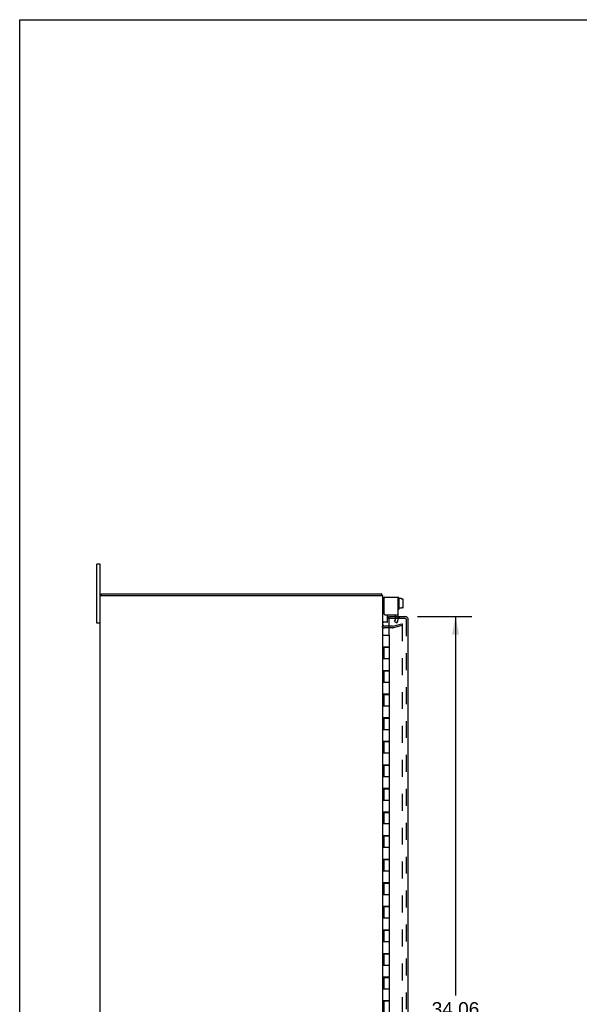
# Model space of a CAD drawing. Header units: inches. Extents: x 0 to 131, y 0 to 85.
# Tile 4 of 7: x 0 to 24, y 43 to 85. Entities that reach past the tile are written whole.
import ezdxf

# ---------------------------------------------------------------- set-up
doc = ezdxf.new("R2010")
doc.units = ezdxf.units.IN
doc.header["$LTSCALE"] = 7.192308
doc.header["$MEASUREMENT"] = 0
doc.linetypes.add('HIDDEN', pattern=[0.2, 0.1, -0.1])
doc.layers.get('0').update_dxf_attribs({"linetype": 'CONTINUOUS'})
for name, color, linetype in [('DEFAULT_2', 8, 'HIDDEN'), ('DIMENSIONS', 7, 'CONTINUOUS'), ('DOOR_ASSEMBLY', 7, 'CONTINUOUS')]:
    doc.layers.add(name, color=color, linetype=linetype)
doc.styles.get("Standard").update_dxf_attribs({"font": 'arial.ttf'})
doc.dimstyles.new('DIMSTYLE_1', dxfattribs={"dimtxt": 0.576923, "dimasz": 0.769231, "dimexe": 0.09, "dimexo": 0.07, "dimgap": 0.0375, "dimtad": 0, "dimtih": 1, "dimtoh": 1, "dimzin": 4, "dimdsep": 46, "dimtxsty": 'Standard', "dimblk": '_FILLED', "dimblk1": '_FILLED', "dimblk2": '_FILLED', "dimcen": 0.09, "dimadec": 3, "dimazin": 1, "dimtfac": 1, "dimtdec": 3, "dimtofl": 0, "dimtmove": 0, "dimatfit": 3, "dimldrblk": '_FILLED', "dimfxl": 0, "dimtolj": 1, "dimtzin": 4, "dimarcsym": 0})

# ---------------------------------------------------------------- blocks, each defined once
blk = doc.blocks.new('_FILLED')
at = {"color": 0, "linetype": 'ByBlock'}
blk.add_solid([(0, 0), (-1, 0.2), (-1, -0.2)], dxfattribs=at)
blk = doc.blocks.new('*D3')
at = {"layer": 'DIMENSIONS', "color": 2, "linetype": 'Continuous'}
for p, q in [((16.872, 59.302), (19.175, 59.302)), ((18.482, 59.302), (18.482, 43.239)), ((18.482, 25.239), (18.482, 41.22)), ((16.872, 25.239), (19.175, 25.239))]:
    blk.add_line(p, q, dxfattribs=at)
at = {"layer": 'DIMENSIONS', "color": 2, "linetype": 'Continuous', "xscale": 0.7692307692, "yscale": 0.7692307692, "zscale": 0.7692307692}
for p, rotation in [((18.482, 59.302), 90), ((18.482, 25.239), 270)]:
    blk.add_blockref('_FILLED', p, dxfattribs=dict(at, rotation=rotation))
at = {"layer": 'DIMENSIONS', "color": 2, "linetype": 'Continuous', "insert": (18.482, 42.95), "char_height": 0.5769, "width": 2.41493, "attachment_point": 2, "line_spacing_factor": 0.9}
blk.add_mtext('34.06\\PDOOR', dxfattribs=at)

msp = doc.modelspace()

# ---------------------------------------------------------------- linework, layer by layer
at = {"color": 7, "linetype": 'Continuous'}
for p, q in [((0, 0), (0, 84.615)), ((0, 84.615), (130.769, 84.615)), ((3.271, 59.02), (3.271, 61.52)), ((3.406, 61.52), (3.271, 61.52)), ((3.469, 60.195), (3.469, 60.27)), ((15.486, 60.12), (15.499, 60.12)), ((16.073, 60.108), (16.053, 60.108)), ((16.083, 60.098), (16.083, 59.611)), ((16.19, 60.063), (16.083, 60.063)), ((16.19, 60.063), (16.19, 60.045)), ((16.248, 60.046), (16.19, 60.046)), ((16.248, 60.045), (16.19, 60.045)), ((16.258, 59.68), (16.258, 60.035)), ((15.593, 59.068), (15.593, 59.383)), ((16.073, 59.601), (16.053, 59.601)), ((16.19, 59.653), (16.083, 59.653)), ((16.19, 59.653), (16.19, 59.67)), ((16.248, 59.67), (16.19, 59.67)), ((16.248, 59.669), (16.19, 59.669)), ((3.406, 59.02), (3.271, 59.02)), ((15.583, 59.058), (15.446, 59.058))]:
    msp.add_line(p, q, dxfattribs=at)
at = {"color": 3, "linetype": 'Continuous'}
for p, q in [((3.406, 23.02), (3.406, 61.52)), ((3.406, 60.195), (15.406, 60.195)), ((3.469, 60.27), (15.343, 60.27)), ((15.406, 24.345), (15.406, 60.195)), ((15.439, 60.06), (15.439, 59.443)), ((15.499, 60.12), (16.043, 60.12)), ((16.043, 59.383), (16.043, 60.12)), ((15.499, 59.383), (16.043, 59.383)), ((15.654, 58.895), (15.476, 58.895))]:
    msp.add_line(p, q, dxfattribs=at)
for points in [[(15.353, 60.254), (15.353, 60.256), (15.352, 60.258), (15.351, 60.26), (15.351, 60.262), (15.35, 60.264), (15.349, 60.265), (15.349, 60.266), (15.348, 60.267), (15.347, 60.268), (15.346, 60.269), (15.345, 60.27), (15.345, 60.27), (15.344, 60.27), (15.343, 60.27)], [(15.364, 60.227), (15.363, 60.229), (15.362, 60.23), (15.361, 60.232), (15.36, 60.234), (15.359, 60.236), (15.358, 60.239), (15.357, 60.241), (15.356, 60.244), (15.355, 60.246), (15.354, 60.249), (15.353, 60.254)]]:
    msp.add_lwpolyline(points, dxfattribs=at)
for centre, radius, start, end in [((15.261, 60.125), 0.145, 28.8685, 44.6014), ((15.499, 60.06), 0.06, 90, 180), ((15.499, 59.443), 0.06, 180, 270), ((15.476, 58.965), 0.07, 180, 270)]:
    msp.add_arc(centre, radius, start, end, dxfattribs=at)
at = {"color": 7, "linetype": 'Continuous'}
for centre, radius, start, end in [((15.486, 60.04), 0.08, 90, 180), ((16.053, 60.098), 0.01, 90, 180), ((16.073, 60.098), 0.01, 360, 90), ((16.053, 59.611), 0.01, 180, 270), ((16.073, 59.611), 0.01, 270, 0), ((15.446, 59.098), 0.04, 180, 270), ((15.583, 59.068), 0.01, 270, 360)]:
    msp.add_arc(centre, radius, start, end, dxfattribs=at)
for centre, major_axis, ratio, start_param, end_param in [((16.248, 60.035), (0, -0.0113), 0.88616, 7.853982, 9.424778), ((16.248, 60.034), (0, 0.0114), 0.875492, -1.570796, 0), ((16.248, 59.681), (0, 0.0112), 0.889134, -3.141593, -1.570796), ((16.248, 59.68), (0, -0.0111), 0.898834, 6.283185, 7.853982)]:
    msp.add_ellipse(centre, major_axis=major_axis, ratio=ratio, start_param=start_param, end_param=end_param, dxfattribs=at)
at = {"layer": 'DEFAULT_2', "color": 8, "linetype": 'HIDDEN'}
for p, q in [((15.939, 59.166), (15.939, 59.383)), ((16.043, 59.166), (16.043, 59.383)), ((15.804, 58.895), (15.654, 58.895)), ((15.815, 58.897), (16.199, 59)), ((16.218, 58.927), (15.834, 58.824)), ((15.898, 59.094), (15.939, 59.166)), ((15.898, 59.094), (15.988, 59.042)), ((15.988, 59.042), (16.029, 59.114)), ((16.199, 59), (16.218, 58.927)), ((16.218, 58.979), (16.218, 25.562)), ((15.804, 58.82), (15.476, 58.82))]:
    msp.add_line(p, q, dxfattribs=at)
for points in [[(16.204, 58.994), (16.204, 58.994), (16.202, 58.994), (16.2, 58.994)], [(16.207, 58.994), (16.205, 58.994), (16.204, 58.994)], [(16.207, 58.994), (16.208, 58.993), (16.21, 58.993), (16.211, 58.992), (16.213, 58.991), (16.214, 58.99), (16.215, 58.989), (16.216, 58.987), (16.217, 58.986), (16.217, 58.984), (16.218, 58.983), (16.218, 58.981), (16.218, 58.979)]]:
    msp.add_lwpolyline(points, dxfattribs=at)
for centre, radius, start, end in [((15.804, 58.935), 0.04, 270, 285), ((15.939, 59.166), 0.104, 330, 360), ((15.476, 58.965), 0.145, 218.7549, 270), ((15.804, 58.935), 0.115, 270, 285)]:
    msp.add_arc(centre, radius, start, end, dxfattribs=at)
at = {"layer": 'DOOR_ASSEMBLY', "color": 7, "linetype": 'Continuous'}
for p, q in [((15.654, 59.227), (15.654, 59.302)), ((15.669, 59.227), (15.654, 59.227)), ((15.406, 58.52), (15.686, 58.52)), ((15.686, 58.02), (15.686, 58.52)), ((15.406, 58.02), (15.686, 58.02)), ((15.436, 58), (15.436, 57.52)), ((15.436, 58), (15.686, 58)), ((15.466, 58.02), (15.466, 58)), ((15.47, 58.02), (15.47, 58)), ((15.498, 58.02), (15.498, 58)), ((15.623, 58.02), (15.623, 58)), ((15.652, 58), (15.652, 58.02)), ((15.686, 57.02), (15.686, 58)), ((15.406, 57.52), (15.686, 57.52)), ((15.406, 57.02), (15.686, 57.02)), ((15.436, 57), (15.436, 56.52)), ((15.436, 57), (15.686, 57)), ((15.466, 57.02), (15.466, 57)), ((15.498, 57.02), (15.498, 57)), ((15.623, 57.02), (15.623, 57)), ((15.652, 57), (15.652, 57.02)), ((15.686, 56.02), (15.686, 57)), ((15.406, 56.52), (15.686, 56.52)), ((15.406, 56.02), (15.686, 56.02)), ((15.436, 56), (15.436, 55.52)), ((15.436, 56), (15.686, 56)), ((15.466, 56.02), (15.466, 56)), ((15.498, 56.02), (15.498, 56)), ((15.623, 56.02), (15.623, 56)), ((15.652, 56), (15.652, 56.02)), ((15.686, 55.02), (15.686, 56)), ((15.406, 55.52), (15.686, 55.52)), ((15.406, 55.02), (15.686, 55.02)), ((15.436, 55), (15.436, 54.52)), ((15.436, 55), (15.686, 55)), ((15.466, 55.02), (15.466, 55)), ((15.498, 55.02), (15.498, 55)), ((15.623, 55.02), (15.623, 55)), ((15.652, 55), (15.652, 55.02)), ((15.686, 54.02), (15.686, 55)), ((15.406, 54.52), (15.686, 54.52)), ((15.406, 54.02), (15.686, 54.02)), ((15.436, 54), (15.436, 53.52)), ((15.436, 54), (15.686, 54)), ((15.466, 54.02), (15.466, 54)), ((15.498, 54.02), (15.498, 54)), ((15.623, 54.02), (15.623, 54)), ((15.652, 54), (15.652, 54.02)), ((15.686, 53.02), (15.686, 54)), ((15.406, 53.52), (15.686, 53.52)), ((15.406, 53.02), (15.686, 53.02)), ((15.436, 53), (15.436, 52.52)), ((15.436, 53), (15.686, 53)), ((15.466, 53.02), (15.466, 53)), ((15.498, 53.02), (15.498, 53)), ((15.623, 53.02), (15.623, 53)), ((15.652, 53), (15.652, 53.02)), ((15.686, 52.02), (15.686, 53)), ((15.406, 52.52), (15.686, 52.52)), ((15.406, 52.02), (15.686, 52.02)), ((15.436, 52), (15.436, 51.52)), ((15.436, 52), (15.686, 52)), ((15.466, 52.02), (15.466, 52)), ((15.498, 52.02), (15.498, 52)), ((15.623, 52.02), (15.623, 52)), ((15.652, 52), (15.652, 52.02)), ((15.686, 51.02), (15.686, 52)), ((15.406, 51.52), (15.686, 51.52)), ((15.406, 51.02), (15.686, 51.02)), ((15.436, 51), (15.436, 50.52)), ((15.436, 51), (15.686, 51)), ((15.466, 51.02), (15.466, 51)), ((15.498, 51.02), (15.498, 51)), ((15.623, 51.02), (15.623, 51)), ((15.652, 51), (15.652, 51.02)), ((15.686, 50.02), (15.686, 51)), ((15.406, 50.52), (15.686, 50.52)), ((15.406, 50.02), (15.686, 50.02)), ((15.436, 50), (15.436, 49.52)), ((15.436, 50), (15.686, 50)), ((15.466, 50.02), (15.466, 50)), ((15.47, 50.017), (15.466, 50.017)), ((15.47, 50.02), (15.47, 50.017)), ((15.498, 50.02), (15.498, 50)), ((15.623, 50.02), (15.623, 50)), ((15.652, 50), (15.652, 50.02)), ((15.686, 49.02), (15.686, 50)), ((15.406, 49.52), (15.686, 49.52)), ((15.406, 49.02), (15.686, 49.02)), ((15.436, 49), (15.436, 48.52)), ((15.436, 49), (15.686, 49)), ((15.466, 49.02), (15.466, 49)), ((15.498, 49.02), (15.498, 49)), ((15.623, 49.02), (15.623, 49)), ((15.652, 49), (15.652, 49.02)), ((15.686, 48.02), (15.686, 49)), ((15.406, 48.52), (15.686, 48.52)), ((15.406, 48.02), (15.686, 48.02)), ((15.466, 48.02), (15.466, 48)), ((15.498, 48.02), (15.498, 48)), ((15.623, 48.02), (15.623, 48)), ((15.652, 48), (15.652, 48.02)), ((15.436, 48), (15.436, 47.52)), ((15.436, 48), (15.686, 48)), ((15.686, 47.02), (15.686, 48)), ((15.406, 47.52), (15.686, 47.52)), ((15.406, 47.02), (15.686, 47.02)), ((15.436, 47), (15.436, 46.52)), ((15.436, 47), (15.686, 47)), ((15.466, 47.02), (15.466, 47)), ((15.498, 47.02), (15.498, 47)), ((15.623, 47.02), (15.623, 47)), ((15.652, 47), (15.652, 47.02)), ((15.686, 46.02), (15.686, 47)), ((15.406, 46.52), (15.686, 46.52)), ((15.406, 46.02), (15.686, 46.02)), ((15.436, 46), (15.686, 46)), ((15.436, 46), (15.436, 45.52)), ((15.466, 46.02), (15.466, 46)), ((15.498, 46.02), (15.498, 46)), ((15.623, 46.02), (15.623, 46)), ((15.652, 46), (15.652, 46.02)), ((15.686, 45.02), (15.686, 46)), ((15.406, 45.52), (15.686, 45.52)), ((15.406, 45.02), (15.686, 45.02)), ((15.436, 45), (15.686, 45)), ((15.436, 45), (15.436, 44.52)), ((15.466, 45.02), (15.466, 45)), ((15.498, 45.02), (15.498, 45)), ((15.623, 45.02), (15.623, 45)), ((15.652, 45), (15.652, 45.02)), ((15.686, 44.02), (15.686, 45)), ((15.406, 44.52), (15.686, 44.52)), ((15.406, 44.02), (15.686, 44.02)), ((15.436, 44), (15.686, 44)), ((15.436, 44), (15.436, 43.52)), ((15.466, 44.02), (15.466, 44)), ((15.498, 44.02), (15.498, 44)), ((15.623, 44.02), (15.623, 44)), ((15.652, 44), (15.652, 44.02)), ((15.686, 43.02), (15.686, 44)), ((15.406, 43.52), (15.686, 43.52)), ((15.406, 43.02), (15.686, 43.02)), ((15.466, 43.02), (15.466, 43)), ((15.498, 43.02), (15.498, 43)), ((15.623, 43.02), (15.623, 43)), ((15.652, 43), (15.652, 43.02)), ((15.436, 43), (15.686, 43)), ((15.436, 43), (15.436, 42.52)), ((15.686, 42.02), (15.686, 43))]:
    msp.add_line(p, q, dxfattribs=at)
at = {"layer": 'DOOR_ASSEMBLY', "color": 3, "linetype": 'Continuous'}
for p, q in [((15.654, 59.302), (16.334, 59.302)), ((15.654, 59.211), (15.654, 58.52)), ((16.479, 25.384), (16.479, 59.157)), ((15.654, 58.02), (15.654, 58)), ((15.654, 57.02), (15.654, 57)), ((15.654, 56.02), (15.654, 56)), ((15.654, 55.02), (15.654, 55)), ((15.654, 54.02), (15.654, 54)), ((15.654, 53.02), (15.654, 53)), ((15.654, 52.02), (15.654, 52)), ((15.654, 51.02), (15.654, 51)), ((15.654, 50.02), (15.654, 50)), ((15.654, 49.02), (15.654, 49)), ((15.654, 48.02), (15.654, 48)), ((15.654, 47.02), (15.654, 47)), ((15.654, 46.02), (15.654, 46)), ((15.654, 45.02), (15.654, 45)), ((15.654, 44.02), (15.654, 44)), ((15.654, 43.02), (15.654, 43))]:
    msp.add_line(p, q, dxfattribs=at)
at = {"layer": 'DOOR_ASSEMBLY', "color": 8, "linetype": 'HIDDEN'}
for p, q in [((15.939, 59.302), (15.939, 59.227)), ((16.095, 59.302), (16.095, 59.227)), ((16.334, 59.227), (15.669, 59.227)), ((16.404, 25.384), (16.404, 59.157))]:
    msp.add_line(p, q, dxfattribs=at)
at = {"layer": 'DOOR_ASSEMBLY', "color": 3, "linetype": 'Continuous'}
for centre, radius, start, end in [((16.334, 59.157), 0.145, 0, 90), ((15.669, 59.211), 0.0156, 90, 180)]:
    msp.add_arc(centre, radius, start, end, dxfattribs=at)
at = {"layer": 'DOOR_ASSEMBLY', "color": 8, "linetype": 'HIDDEN'}
msp.add_arc((16.334, 59.157), 0.07, 0, 90, dxfattribs=at)

# ---------------------------------------------------------------- dimensions: what is measured, and where the dimension line sits
at = {"layer": 'DIMENSIONS', "color": 2, "linetype": 'Continuous'}
dim = msp.add_linear_dim(base=(18.482, 25.239), p1=(16.802, 59.302), p2=(16.802, 25.239), angle=270, text='<>\\PDOOR', dimstyle='DIMSTYLE_1', dxfattribs=at)
dim.commit()
dim.dimension.update_dxf_attribs({"geometry": '*D3', "text_midpoint": (18.482, 42.229), "dimtype": 160})

doc.saveas('drawing.dxf')
